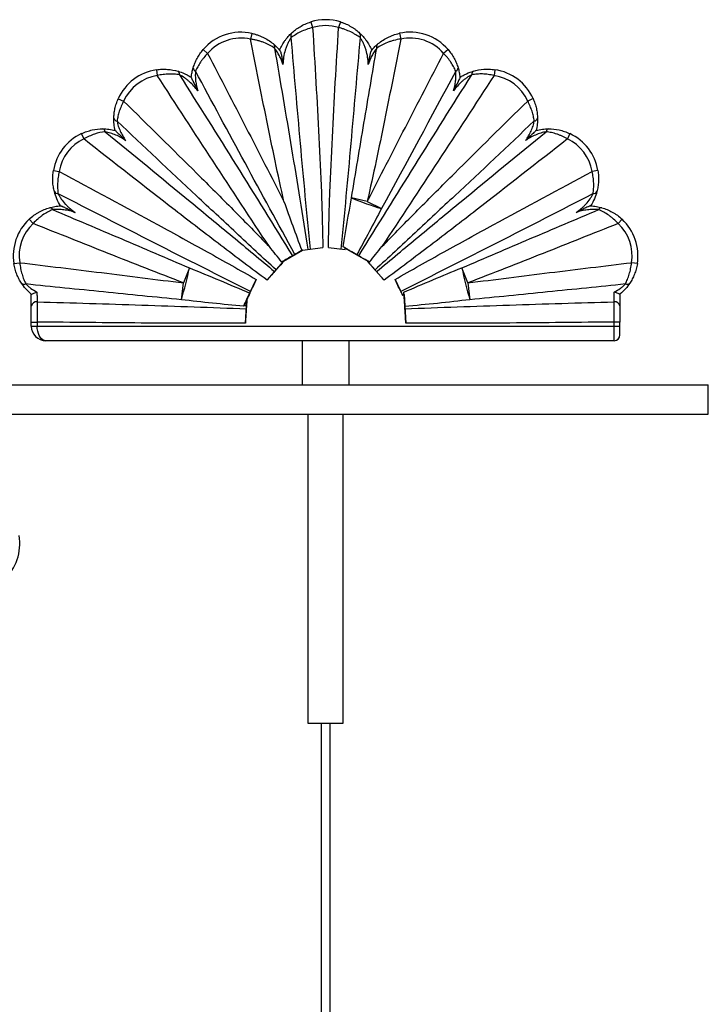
# Paper-space layout '_Derecha' of a CAD drawing. Header units: millimetres. Extents: x -1680 to -580, y -627 to 712.
# Tile 11 of 11: x -814 to -580, y 377 to 712. Entities that reach past the tile are written whole.
import ezdxf

# ---------------------------------------------------------------- set-up
doc = ezdxf.new("R2010")
doc.units = ezdxf.units.MM

psp = doc.layouts.new('_Derecha')

# ---------------------------------------------------------------- linework, layer by layer
at = {"color": 7, "linetype": 'Continuous', "lineweight": 25}
for p, q in [((-715.01, 710.95), (-714.42, 709.04)), ((-704.99, 710.95), (-705.58, 709.04)), ((-735.08, 707.07), (-735.5, 705.11)), ((-684.92, 707.08), (-684.49, 705.13)), ((-751.6, 701.53), (-750.09, 700.23)), ((-668.39, 701.55), (-669.91, 700.25)), ((-767.48, 694.68), (-767.18, 692.71)), ((-652.5, 694.71), (-652.8, 692.73)), ((-780.46, 684.85), (-778.63, 684.03)), ((-639.52, 684.87), (-641.35, 684.05)), ((-792.99, 672.95), (-792.13, 671.15)), ((-627, 672.97), (-627.85, 671.16)), ((-802.48, 660.45), (-800.5, 660.11)), ((-617.51, 660.46), (-619.48, 660.12)), ((-695.84, 649.9), (-701.19, 651.1)), ((-695.84, 649.9), (-691.05, 647.47)), ((-810.71, 643.87), (-809.35, 642.41)), ((-609.28, 643.87), (-610.65, 642.41)), ((-724.35, 629.6), (-717.83, 633.4)), ((-717.84, 633.4), (-717.83, 633.4)), ((-717.83, 633.4), (-710.98, 634.28)), ((-709.02, 634.28), (-703.41, 633.56)), ((-703.41, 633.56), (-703.32, 634.07)), ((-703.32, 634.07), (-695.65, 629.6)), ((-729.87, 623.16), (-724.27, 629.52)), ((-724.35, 629.6), (-724.27, 629.52)), ((-695.73, 629.52), (-695.65, 629.6)), ((-695.73, 629.52), (-690.13, 623.16)), ((-815.9, 628.76), (-813.93, 629.08)), ((-756.29, 627.33), (-758.28, 622.19)), ((-661.72, 622.19), (-663.71, 627.33)), ((-604.09, 628.76), (-606.07, 629.08)), ((-736.74, 616.64), (-733.58, 623.39)), ((-686.43, 623.39), (-683.9, 618)), ((-759.02, 616.5), (-758.28, 622.19)), ((-661.72, 622.19), (-660.98, 616.5)), ((-810, 614.41), (-810, 618.38)), ((-737.27, 608.53), (-736.74, 616.64)), ((-736.74, 616.64), (-736.74, 616.64)), ((-683.37, 618.22), (-682.73, 608.53)), ((-610, 618.38), (-610, 614.41)), ((-737.76, 614.47), (-737.86, 614.26)), ((-810, 608.91), (-808, 608.91)), ((-810, 607.54), (-810, 608.91)), ((-810, 607.54), (-610, 607.54)), ((-808, 608.91), (-808, 607.54)), ((-610, 608.91), (-612, 608.91)), ((-612, 602.54), (-612, 608.91)), ((-610, 604.54), (-610, 608.91)), ((-612, 602.54), (-805, 602.54)), ((-718, 602.54), (-718, 587.54)), ((-702, 587.54), (-702, 602.54)), ((-1680, 587.54), (-580, 587.54)), ((-580, 577.54), (-580, 587.54)), ((-1680, 577.54), (-580, 577.54)), ((-716, 577.54), (-716, 472.54)), ((-704, 472.54), (-704, 577.54)), ((-716, 472.54), (-704, 472.54)), ((-711.5, 472.54), (-711.5, -527.46)), ((-708.5, -527.46), (-708.5, 472.54))]:
    psp.add_line(p, q, dxfattribs=at)
at = {"color": 7, "linetype": 'Continuous', "lineweight": 25, "flags": 128}
for points in [[(-683.9, 618), (-683.79, 618.05), (-683.37, 618.22)], [(-683.37, 618.22), (-683.37, 618.21), (-683.37, 618.23), (-683.37, 618.3), (-683.37, 618.4), (-683.38, 618.53), (-683.39, 618.69), (-683.4, 618.88), (-683.42, 619.08)], [(-805, 602.54), (-805.52, 602.62), (-806.03, 602.84), (-806.5, 603.21), (-806.93, 603.71), (-807.3, 604.33), (-807.6, 605.04), (-807.82, 605.83), (-807.95, 606.67), (-808, 607.54)]]:
    psp.add_lwpolyline(points, dxfattribs=at)
at = {"color": 7, "linetype": 'Continuous', "lineweight": 25}
for centre, radius, start, end in [((-710, 694.71), 17, 72.8519, 107.1596), ((-738.7, 690.46), 17, 77.6814, 139.3539), ((-720.51, 706.3), 1.37, 140.2997, 210.1537), ((-710, 694.71), 15, 72.8519, 107.1596), ((-699.49, 706.3), 1.37, 329.8567, 39.7151), ((-681.29, 690.47), 17, 40.6606, 102.3524), ((-738.7, 690.46), 15, 77.6814, 139.3539), ((-728.35, 702.53), 1.11, 332.889, 39.5859), ((-691.65, 702.53), 1.11, 140.4738, 207.1613), ((-681.29, 690.47), 15, 40.6606, 102.3524), ((-764.95, 677.87), 17, 98.5595, 155.7791), ((-760.79, 693.21), 1.15, 348.2598, 58.2014), ((-753.77, 695.33), 1.21, 178.0141, 248.8233), ((-666.22, 695.35), 1.21, 291.1965, 2.0097), ((-659.2, 693.23), 1.15, 121.826, 191.7618), ((-655.03, 677.9), 17, 24.2092, 81.4565), ((-764.95, 677.87), 15, 98.5595, 155.7791), ((-655.03, 677.9), 15, 24.2092, 81.4565), ((-780.74, 678.5), 1.25, 193.6259, 265.0595), ((-639.24, 678.52), 1.25, 274.9285, 346.3573), ((-785.72, 657.59), 17, 115.3082, 170.3117), ((-786.01, 673.52), 1.12, 3.675, 72.9754), ((-633.97, 673.54), 1.12, 107.0102, 176.3128), ((-634.27, 657.6), 17, 9.6658, 64.6855), ((-785.72, 657.59), 15, 115.3082, 170.3117), ((-634.27, 657.6), 15, 9.6658, 64.6855), ((-801.02, 653.8), 1.26, 206.2641, 277.1528), ((-618.96, 653.81), 1.26, 262.8234, 333.7032), ((-658.35, 754.84), 112.25, 247.5637, 253.0629), ((-803.77, 646.67), 1.1, 23.8902, 92.7542), ((-616.22, 646.67), 1.1, 87.2369, 156.1019), ((-799.12, 631.44), 17, 133.0008, 189.0564), ((-620.88, 631.44), 17, 350.9325, 46.995), ((-799.12, 631.44), 15, 133.0008, 189.0564), ((-620.88, 631.44), 15, 350.9325, 46.995), ((-711.44, 621.57), 14.91, 57.0145, 60.3728), ((-864.84, 648.92), 110.68, 342.9632, 348.7498), ((-555.16, 648.93), 110.68, 191.251, 197.0375), ((-812.39, 623.03), 1.31, 223.7094, 295.1636), ((-607.61, 623.03), 1.31, 244.8256, 316.2753), ((-808.26, 614.02), 1.78, 81.1032, 167.3943), ((-611.74, 614.02), 1.78, 12.6057, 98.8972), ((-805, 607.54), 5, 180, 270), ((-612, 604.54), 2, 270, 0), ((-830.88, 533.64), 17, 313.0008, 9.0564)]:
    psp.add_arc(centre, radius, start, end, dxfattribs=at)
for points, knots in [([(-721.56, 707.17), (-721.16, 707.54), (-720.72, 707.92), (-719.75, 708.65), (-719.24, 709), (-718.13, 709.65), (-717.54, 709.96), (-716.31, 710.51), (-715.67, 710.75), (-715.01, 710.95)], [0, 0, 0, 0, 0.25, 0.25, 0.5, 0.5, 0.75, 0.75, 1, 1, 1, 1]), ([(-704.99, 710.95), (-704.66, 710.85), (-704.33, 710.74), (-703.69, 710.5), (-703.37, 710.37), (-702.45, 709.96), (-701.87, 709.65), (-701.03, 709.16), (-700.76, 708.99), (-700.24, 708.64), (-700, 708.46), (-699.28, 707.92), (-698.84, 707.55), (-698.44, 707.18)], [0, 0, 0, 0, 0.125, 0.125, 0.25, 0.25, 0.5, 0.5, 0.625, 0.625, 0.75, 0.75, 1, 1, 1, 1]), ([(-735.08, 707.07), (-734.7, 706.99), (-734.33, 706.89), (-733.61, 706.68), (-733.25, 706.56), (-732.55, 706.31), (-732.21, 706.17), (-731.53, 705.88), (-731.2, 705.72), (-730.24, 705.22), (-729.64, 704.86), (-728.51, 704.08), (-727.99, 703.67), (-727.49, 703.24)], [0, 0, 0, 0, 0.125, 0.125, 0.25, 0.25, 0.375, 0.375, 0.5, 0.5, 0.75, 0.75, 1, 1, 1, 1]), ([(-725.65, 701.35), (-725.4, 701.93), (-725.13, 702.49), (-724.51, 703.59), (-724.18, 704.11), (-723.64, 704.86), (-723.46, 705.1), (-723.08, 705.57), (-722.89, 705.8), (-722.32, 706.44), (-721.93, 706.83), (-721.56, 707.17)], [0, 0, 0, 0, 0.25, 0.25, 0.5, 0.5, 0.625, 0.625, 0.75, 0.75, 1, 1, 1, 1]), ([(-714.42, 709.04), (-715.15, 708.85), (-715.86, 708.63), (-717.22, 708.13), (-717.89, 707.85), (-719.12, 707.25), (-719.7, 706.93), (-720.77, 706.27), (-721.25, 705.94), (-721.69, 705.61)], [0, 0, 0, 0, 0.25, 0.25, 0.5, 0.5, 0.75, 0.75, 1, 1, 1, 1]), ([(-714.42, 709.04), (-714.03, 702.82), (-713.66, 696.59), (-712.94, 684.14), (-712.59, 677.91), (-711.97, 665.45), (-711.68, 659.22), (-711.33, 649.87), (-711.23, 646.75), (-711.07, 640.52), (-711, 637.4), (-710.98, 634.28)], [0, 0, 0, 0, 0.25, 0.25, 0.5, 0.5, 0.75, 0.75, 0.875, 0.875, 1, 1, 1, 1]), ([(-709.02, 634.28), (-709, 637.4), (-708.93, 640.52), (-708.77, 646.75), (-708.67, 649.87), (-708.32, 659.22), (-708.03, 665.45), (-707.41, 677.91), (-707.06, 684.14), (-706.35, 696.59), (-705.97, 702.82), (-705.58, 709.04)], [0, 0, 0, 0, 0.125, 0.125, 0.25, 0.25, 0.5, 0.5, 0.75, 0.75, 1, 1, 1, 1]), ([(-698.31, 705.62), (-698.75, 705.94), (-699.23, 706.27), (-700.02, 706.76), (-700.3, 706.92), (-700.88, 707.24), (-701.18, 707.39), (-702.11, 707.85), (-702.76, 708.12), (-703.79, 708.5), (-704.14, 708.62), (-704.85, 708.85), (-705.21, 708.95), (-705.58, 709.04)], [0, 0, 0, 0, 0.25, 0.25, 0.375, 0.375, 0.5, 0.5, 0.75, 0.75, 0.875, 0.875, 1, 1, 1, 1]), ([(-698.44, 707.18), (-698.07, 706.83), (-697.69, 706.45), (-697.11, 705.8), (-696.92, 705.57), (-696.54, 705.1), (-696.36, 704.86), (-695.82, 704.12), (-695.49, 703.59), (-694.87, 702.5), (-694.6, 701.93), (-694.35, 701.35)], [0, 0, 0, 0, 0.25, 0.25, 0.375, 0.375, 0.5, 0.5, 0.75, 0.75, 1, 1, 1, 1]), ([(-692.51, 703.24), (-692.02, 703.68), (-691.48, 704.09), (-690.35, 704.87), (-689.75, 705.23), (-688.79, 705.73), (-688.46, 705.89), (-687.78, 706.19), (-687.44, 706.33), (-686.39, 706.71), (-685.67, 706.92), (-684.92, 707.08)], [0, 0, 0, 0, 0.25, 0.25, 0.5, 0.5, 0.625, 0.625, 0.75, 0.75, 1, 1, 1, 1]), ([(-724.17, 649.9), (-725.19, 654.49), (-726.18, 659.08), (-728.12, 668.27), (-729.07, 672.87), (-731.88, 686.68), (-733.71, 695.89), (-735.5, 705.11)], [0, 0, 0, 0, 0.25, 0.25, 0.5, 0.5, 1, 1, 1, 1]), ([(-727.36, 702.02), (-727.88, 702.38), (-728.44, 702.73), (-729.65, 703.38), (-730.3, 703.68), (-731.34, 704.08), (-731.7, 704.21), (-732.42, 704.44), (-732.79, 704.55), (-733.55, 704.75), (-733.93, 704.83), (-734.71, 704.99), (-735.11, 705.06), (-735.5, 705.11)], [0, 0, 0, 0, 0.25, 0.25, 0.5, 0.5, 0.625, 0.625, 0.75, 0.75, 0.875, 0.875, 1, 1, 1, 1]), ([(-727.49, 703.24), (-727.16, 702.95), (-726.83, 702.63), (-726.17, 701.95), (-725.85, 701.59), (-725.53, 701.21)], [0, 0, 0, 0, 0.5, 0.5, 1, 1, 1, 1]), ([(-721.69, 705.61), (-721.89, 705.34), (-722.1, 705.04), (-722.49, 704.38), (-722.69, 704.03), (-723.04, 703.3), (-723.2, 702.93), (-723.5, 702.16), (-723.63, 701.77), (-723.98, 700.58), (-724.15, 699.78), (-724.4, 698.15), (-724.47, 697.33), (-724.49, 696.51)], [0, 0, 0, 0, 0.125, 0.125, 0.25, 0.25, 0.375, 0.375, 0.5, 0.5, 0.75, 0.75, 1, 1, 1, 1]), ([(-715.18, 633.73), (-715.78, 639.72), (-716.35, 645.7), (-717.47, 657.68), (-718.02, 663.67), (-719.63, 681.64), (-720.67, 693.63), (-721.69, 705.61)], [0, 0, 0, 0, 0.25, 0.25, 0.5, 0.5, 1, 1, 1, 1]), ([(-698.31, 705.62), (-699.33, 693.63), (-700.37, 681.64), (-701.98, 663.67), (-702.53, 657.68), (-703.65, 645.7), (-704.22, 639.72), (-704.82, 633.73)], [0, 0, 0, 0, 0.5, 0.5, 0.75, 0.75, 1, 1, 1, 1]), ([(-695.51, 696.5), (-695.53, 697.33), (-695.6, 698.15), (-695.85, 699.78), (-696.02, 700.58), (-696.37, 701.77), (-696.5, 702.16), (-696.8, 702.93), (-696.96, 703.3), (-697.31, 704.03), (-697.51, 704.39), (-697.9, 705.04), (-698.11, 705.34), (-698.31, 705.62)], [0, 0, 0, 0, 0.25, 0.25, 0.5, 0.5, 0.625, 0.625, 0.75, 0.75, 0.875, 0.875, 1, 1, 1, 1]), ([(-684.49, 705.13), (-686.29, 695.9), (-688.12, 686.69), (-690.93, 672.88), (-691.88, 668.27), (-693.83, 659.08), (-694.81, 654.49), (-695.84, 649.9)], [0, 0, 0, 0, 0.5, 0.5, 0.75, 0.75, 1, 1, 1, 1]), ([(-694.47, 701.21), (-694.15, 701.59), (-693.83, 701.96), (-693.17, 702.64), (-692.84, 702.95), (-692.51, 703.24)], [0, 0, 0, 0, 0.5, 0.5, 1, 1, 1, 1]), ([(-684.49, 705.13), (-685.29, 705.01), (-686.07, 704.86), (-687.19, 704.57), (-687.56, 704.46), (-688.29, 704.22), (-688.65, 704.09), (-689.69, 703.69), (-690.33, 703.39), (-691.55, 702.74), (-692.12, 702.39), (-692.64, 702.02)], [0, 0, 0, 0, 0.25, 0.25, 0.375, 0.375, 0.5, 0.5, 0.75, 0.75, 1, 1, 1, 1]), ([(-754.98, 695.37), (-754.82, 695.9), (-754.63, 696.43), (-754.2, 697.48), (-753.95, 698), (-753.53, 698.79), (-753.38, 699.05), (-753.06, 699.57), (-752.9, 699.82), (-752.38, 700.57), (-752.01, 701.06), (-751.6, 701.53)], [0, 0, 0, 0, 0.25, 0.25, 0.5, 0.5, 0.625, 0.625, 0.75, 0.75, 1, 1, 1, 1]), ([(-750.09, 700.23), (-750.55, 699.76), (-750.98, 699.28), (-751.59, 698.54), (-751.79, 698.29), (-752.17, 697.79), (-752.35, 697.53), (-752.87, 696.76), (-753.18, 696.25), (-753.74, 695.22), (-753.99, 694.71), (-754.21, 694.2)], [0, 0, 0, 0, 0.25, 0.25, 0.375, 0.375, 0.5, 0.5, 0.75, 0.75, 1, 1, 1, 1]), ([(-750.09, 700.23), (-745.74, 691.86), (-741.4, 683.48), (-732.76, 666.7), (-728.45, 658.31), (-724.17, 649.9)], [0, 0, 0, 0, 0.5, 0.5, 1, 1, 1, 1]), ([(-727.36, 702.02), (-725.41, 690.63), (-723.47, 679.23), (-720.62, 662.14), (-719.68, 656.44), (-717.82, 645.04), (-716.9, 639.33), (-716.01, 633.63)], [0, 0, 0, 0, 0.5, 0.5, 0.75, 0.75, 1, 1, 1, 1]), ([(-724.49, 696.51), (-724.65, 697.01), (-724.84, 697.51), (-725.24, 698.49), (-725.46, 698.97), (-725.83, 699.68), (-725.95, 699.91), (-726.22, 700.36), (-726.35, 700.58), (-726.77, 701.24), (-727.06, 701.64), (-727.36, 702.02)], [0, 0, 0, 0, 0.25, 0.25, 0.5, 0.5, 0.625, 0.625, 0.75, 0.75, 1, 1, 1, 1]), ([(-725.53, 701.21), (-725.57, 701.25), (-725.6, 701.29), (-725.64, 701.34), (-725.65, 701.35), (-725.65, 701.35)], [0, 0, 0, 0, 0.5, 0.5, 1, 1, 1, 1]), ([(-725.53, 701.21), (-725.5, 701.17), (-725.47, 701.12), (-725.41, 700.99), (-725.38, 700.92), (-725.29, 700.68), (-725.23, 700.49), (-725.13, 700.11), (-725.08, 699.91), (-724.99, 699.5), (-724.95, 699.29), (-724.82, 698.66), (-724.75, 698.23), (-724.61, 697.37), (-724.55, 696.94), (-724.49, 696.51)], [0, 0, 0, 0, 0.0625, 0.0625, 0.125, 0.125, 0.25, 0.25, 0.375, 0.375, 0.5, 0.5, 0.75, 0.75, 1, 1, 1, 1]), ([(-701.19, 651.1), (-699.81, 659.59), (-698.39, 668.08), (-695.54, 685.05), (-694.09, 693.54), (-692.64, 702.02)], [0, 0, 0, 0, 0.5, 0.5, 1, 1, 1, 1]), ([(-695.84, 649.9), (-691.55, 658.31), (-687.24, 666.71), (-678.59, 683.49), (-674.25, 691.87), (-669.91, 700.25)], [0, 0, 0, 0, 0.5, 0.5, 1, 1, 1, 1]), ([(-692.64, 702.02), (-692.94, 701.65), (-693.23, 701.24), (-693.65, 700.59), (-693.78, 700.36), (-694.05, 699.91), (-694.17, 699.68), (-694.54, 698.97), (-694.76, 698.49), (-695.16, 697.51), (-695.35, 697.01), (-695.51, 696.5)], [0, 0, 0, 0, 0.25, 0.25, 0.375, 0.375, 0.5, 0.5, 0.75, 0.75, 1, 1, 1, 1]), ([(-694.47, 701.21), (-694.5, 701.17), (-694.53, 701.12), (-694.59, 700.99), (-694.62, 700.92), (-694.71, 700.68), (-694.77, 700.49), (-694.87, 700.11), (-694.92, 699.91), (-695.01, 699.5), (-695.05, 699.29), (-695.18, 698.66), (-695.25, 698.23), (-695.39, 697.37), (-695.45, 696.94), (-695.51, 696.5)], [0, 0, 0, 0, 0.0625, 0.0625, 0.125, 0.125, 0.25, 0.25, 0.375, 0.375, 0.5, 0.5, 0.75, 0.75, 1, 1, 1, 1]), ([(-665.78, 694.22), (-666, 694.73), (-666.25, 695.24), (-666.8, 696.26), (-667.12, 696.77), (-667.63, 697.54), (-667.82, 697.79), (-668.2, 698.3), (-668.4, 698.55), (-669.01, 699.3), (-669.44, 699.78), (-669.91, 700.25)], [0, 0, 0, 0, 0.25, 0.25, 0.5, 0.5, 0.625, 0.625, 0.75, 0.75, 1, 1, 1, 1]), ([(-668.39, 701.55), (-667.98, 701.08), (-667.61, 700.59), (-667.09, 699.84), (-666.93, 699.58), (-666.61, 699.07), (-666.46, 698.8), (-666.04, 698.02), (-665.79, 697.5), (-665.36, 696.44), (-665.17, 695.92), (-665.01, 695.39)], [0, 0, 0, 0, 0.25, 0.25, 0.375, 0.375, 0.5, 0.5, 0.75, 0.75, 1, 1, 1, 1]), ([(-767.48, 694.68), (-766.84, 694.78), (-766.21, 694.84), (-764.94, 694.89), (-764.3, 694.87), (-762.46, 694.73), (-761.29, 694.52), (-760.18, 694.19)], [0, 0, 0, 0, 0.25, 0.25, 0.5, 0.5, 1, 1, 1, 1]), ([(-759.66, 692.97), (-760.22, 693.07), (-760.81, 693.14), (-762.01, 693.23), (-762.62, 693.24), (-763.89, 693.2), (-764.55, 693.15), (-765.87, 692.98), (-766.52, 692.86), (-767.18, 692.71)], [0, 0, 0, 0, 0.25, 0.25, 0.5, 0.5, 0.75, 0.75, 1, 1, 1, 1]), ([(-760.18, 694.19), (-759.42, 693.97), (-758.65, 693.69), (-757.5, 693.16), (-757.12, 692.97), (-756.36, 692.55), (-755.99, 692.33), (-755.63, 692.09)], [0, 0, 0, 0, 0.5, 0.5, 0.75, 0.75, 1, 1, 1, 1]), ([(-755.63, 692.08), (-755.57, 692.66), (-755.49, 693.23), (-755.27, 694.33), (-755.13, 694.87), (-754.98, 695.37)], [0, 0, 0, 0, 0.5, 0.5, 1, 1, 1, 1]), ([(-754.21, 694.2), (-754.26, 693.68), (-754.28, 693.13), (-754.27, 692), (-754.23, 691.43), (-754.08, 690.29), (-753.99, 689.73), (-753.73, 688.6), (-753.58, 688.05), (-753.4, 687.5)], [0, 0, 0, 0, 0.25, 0.25, 0.5, 0.5, 0.75, 0.75, 1, 1, 1, 1]), ([(-720.44, 631.91), (-726.12, 642.26), (-731.77, 652.63), (-743.01, 673.4), (-748.62, 683.8), (-754.21, 694.2)], [0, 0, 0, 0, 0.5, 0.5, 1, 1, 1, 1]), ([(-666.59, 687.51), (-666.41, 688.06), (-666.26, 688.62), (-666.01, 689.74), (-665.91, 690.31), (-665.77, 691.44), (-665.72, 692.02), (-665.71, 693.14), (-665.73, 693.69), (-665.78, 694.22)], [0, 0, 0, 0, 0.25, 0.25, 0.5, 0.5, 0.75, 0.75, 1, 1, 1, 1]), ([(-665.01, 695.39), (-664.86, 694.88), (-664.72, 694.35), (-664.5, 693.25), (-664.42, 692.68), (-664.36, 692.1)], [0, 0, 0, 0, 0.5, 0.5, 1, 1, 1, 1]), ([(-664.36, 692.11), (-664, 692.34), (-663.63, 692.57), (-662.87, 692.99), (-662.49, 693.18), (-661.34, 693.71), (-660.56, 693.99), (-659.81, 694.21)], [0, 0, 0, 0, 0.25, 0.25, 0.5, 0.5, 1, 1, 1, 1]), ([(-652.8, 692.73), (-653.46, 692.88), (-654.11, 693), (-655.09, 693.13), (-655.42, 693.17), (-656.07, 693.22), (-656.39, 693.24), (-657.35, 693.27), (-657.97, 693.25), (-659.18, 693.17), (-659.76, 693.1), (-660.33, 693)], [0, 0, 0, 0, 0.25, 0.25, 0.375, 0.375, 0.5, 0.5, 0.75, 0.75, 1, 1, 1, 1]), ([(-659.81, 694.21), (-658.7, 694.54), (-657.53, 694.76), (-655.99, 694.87), (-655.67, 694.89), (-655.04, 694.9), (-654.73, 694.9), (-653.78, 694.86), (-653.14, 694.81), (-652.5, 694.71)], [0, 0, 0, 0, 0.5, 0.5, 0.625, 0.625, 0.75, 0.75, 1, 1, 1, 1]), ([(-729.11, 634.54), (-735.52, 644.19), (-741.88, 653.88), (-754.56, 673.27), (-760.88, 682.99), (-767.18, 692.71)], [0, 0, 0, 0, 0.5, 0.5, 1, 1, 1, 1]), ([(-759.66, 692.97), (-753.22, 682.74), (-746.79, 672.5), (-733.99, 651.99), (-727.6, 641.72), (-721.26, 631.43)], [0, 0, 0, 0, 0.5, 0.5, 1, 1, 1, 1]), ([(-753.4, 687.5), (-753.83, 688.07), (-754.27, 688.62), (-755.22, 689.67), (-755.73, 690.16), (-756.52, 690.86), (-756.79, 691.09), (-757.34, 691.52), (-757.62, 691.73), (-758.48, 692.33), (-759.07, 692.68), (-759.66, 692.97)], [0, 0, 0, 0, 0.25, 0.25, 0.5, 0.5, 0.625, 0.625, 0.75, 0.75, 1, 1, 1, 1]), ([(-755.63, 692.08), (-755.63, 692.06), (-755.59, 691.95), (-755.47, 691.66), (-755.39, 691.48), (-755.21, 691.09), (-755.11, 690.89), (-754.91, 690.47), (-754.81, 690.26), (-754.49, 689.63), (-754.28, 689.2), (-753.84, 688.35), (-753.62, 687.93), (-753.4, 687.5)], [0, 0, 0, 0, 0.125, 0.125, 0.25, 0.25, 0.375, 0.375, 0.5, 0.5, 0.75, 0.75, 1, 1, 1, 1]), ([(-698.74, 631.43), (-692.4, 641.72), (-686.01, 651.99), (-673.2, 672.51), (-666.77, 682.76), (-660.33, 693)], [0, 0, 0, 0, 0.5, 0.5, 1, 1, 1, 1]), ([(-652.8, 692.73), (-659.11, 683.01), (-665.43, 673.29), (-678.12, 653.89), (-684.48, 644.2), (-690.89, 634.54)], [0, 0, 0, 0, 0.5, 0.5, 1, 1, 1, 1]), ([(-660.33, 693), (-660.92, 692.7), (-661.5, 692.35), (-662.37, 691.75), (-662.65, 691.54), (-663.2, 691.11), (-663.47, 690.88), (-664.27, 690.18), (-664.77, 689.68), (-665.72, 688.63), (-666.17, 688.08), (-666.59, 687.51)], [0, 0, 0, 0, 0.25, 0.25, 0.375, 0.375, 0.5, 0.5, 0.75, 0.75, 1, 1, 1, 1]), ([(-664.36, 692.1), (-664.36, 692.08), (-664.4, 691.97), (-664.52, 691.68), (-664.61, 691.49), (-664.78, 691.11), (-664.88, 690.9), (-665.08, 690.49), (-665.19, 690.28), (-665.5, 689.64), (-665.72, 689.22), (-666.15, 688.37), (-666.37, 687.94), (-666.59, 687.51)], [0, 0, 0, 0, 0.125, 0.125, 0.25, 0.25, 0.375, 0.375, 0.5, 0.5, 0.75, 0.75, 1, 1, 1, 1]), ([(-781.95, 678.2), (-781.94, 678.73), (-781.9, 679.27), (-781.78, 680.37), (-781.69, 680.92), (-781.5, 681.77), (-781.43, 682.05), (-781.28, 682.62), (-781.19, 682.9), (-780.92, 683.74), (-780.7, 684.3), (-780.46, 684.85)], [0, 0, 0, 0, 0.25, 0.25, 0.5, 0.5, 0.625, 0.625, 0.75, 0.75, 1, 1, 1, 1]), ([(-778.63, 684.03), (-778.93, 683.46), (-779.21, 682.89), (-779.57, 682.03), (-779.69, 681.74), (-779.9, 681.16), (-780, 680.87), (-780.28, 680.01), (-780.43, 679.44), (-780.68, 678.33), (-780.78, 677.78), (-780.84, 677.25)], [0, 0, 0, 0, 0.25, 0.25, 0.375, 0.375, 0.5, 0.5, 0.75, 0.75, 1, 1, 1, 1]), ([(-778.63, 684.03), (-770.31, 675.85), (-762, 667.65), (-749.6, 655.3), (-745.48, 651.18), (-737.26, 642.89), (-733.17, 638.73), (-729.11, 634.54)], [0, 0, 0, 0, 0.5, 0.5, 0.75, 0.75, 1, 1, 1, 1]), ([(-690.89, 634.54), (-686.83, 638.74), (-682.74, 642.9), (-674.52, 651.18), (-670.39, 655.31), (-657.98, 667.67), (-649.68, 675.87), (-641.35, 684.05)], [0, 0, 0, 0, 0.25, 0.25, 0.5, 0.5, 1, 1, 1, 1]), ([(-639.14, 677.27), (-639.21, 677.8), (-639.3, 678.35), (-639.55, 679.45), (-639.7, 680.02), (-639.97, 680.88), (-640.08, 681.17), (-640.29, 681.75), (-640.41, 682.04), (-640.77, 682.91), (-641.05, 683.48), (-641.35, 684.05)], [0, 0, 0, 0, 0.25, 0.25, 0.5, 0.5, 0.625, 0.625, 0.75, 0.75, 1, 1, 1, 1]), ([(-639.52, 684.87), (-639.28, 684.32), (-639.06, 683.76), (-638.79, 682.92), (-638.7, 682.64), (-638.55, 682.07), (-638.48, 681.79), (-638.29, 680.94), (-638.2, 680.39), (-638.08, 679.29), (-638.04, 678.75), (-638.03, 678.22)], [0, 0, 0, 0, 0.25, 0.25, 0.375, 0.375, 0.5, 0.5, 0.75, 0.75, 1, 1, 1, 1]), ([(-781.52, 674.06), (-781.6, 674.41), (-781.67, 674.77), (-781.79, 675.48), (-781.83, 675.83), (-781.94, 676.88), (-781.96, 677.56), (-781.95, 678.2)], [0, 0, 0, 0, 0.25, 0.25, 0.5, 0.5, 1, 1, 1, 1]), ([(-726.82, 626.63), (-731.36, 630.81), (-735.88, 635.01), (-744.91, 643.42), (-749.41, 647.64), (-762.91, 660.3), (-771.88, 668.77), (-780.84, 677.25)], [0, 0, 0, 0, 0.25, 0.25, 0.5, 0.5, 1, 1, 1, 1]), ([(-780.84, 677.25), (-780.75, 676.7), (-780.61, 676.12), (-780.34, 675.25), (-780.24, 674.96), (-780.02, 674.38), (-779.9, 674.1), (-779.53, 673.25), (-779.24, 672.7), (-778.61, 671.63), (-778.27, 671.11), (-777.91, 670.61)], [0, 0, 0, 0, 0.25, 0.25, 0.375, 0.375, 0.5, 0.5, 0.75, 0.75, 1, 1, 1, 1]), ([(-639.14, 677.27), (-648.1, 668.79), (-657.08, 660.32), (-670.58, 647.65), (-675.09, 643.43), (-684.12, 635.01), (-688.64, 630.81), (-693.18, 626.63)], [0, 0, 0, 0, 0.5, 0.5, 0.75, 0.75, 1, 1, 1, 1]), ([(-642.08, 670.62), (-641.71, 671.13), (-641.37, 671.65), (-640.74, 672.72), (-640.46, 673.27), (-640.08, 674.11), (-639.96, 674.4), (-639.74, 674.97), (-639.64, 675.27), (-639.37, 676.14), (-639.23, 676.72), (-639.14, 677.27)], [0, 0, 0, 0, 0.25, 0.25, 0.5, 0.5, 0.625, 0.625, 0.75, 0.75, 1, 1, 1, 1]), ([(-638.03, 678.22), (-638.02, 677.57), (-638.04, 676.9), (-638.15, 675.85), (-638.2, 675.49), (-638.31, 674.78), (-638.38, 674.43), (-638.46, 674.08)], [0, 0, 0, 0, 0.5, 0.5, 0.75, 0.75, 1, 1, 1, 1]), ([(-792.99, 672.95), (-792.39, 673.24), (-791.78, 673.48), (-790.56, 673.89), (-789.93, 674.07), (-788.09, 674.47), (-786.88, 674.59), (-785.68, 674.59)], [0, 0, 0, 0, 0.25, 0.25, 0.5, 0.5, 1, 1, 1, 1]), ([(-784.9, 673.59), (-786.07, 673.46), (-787.26, 673.21), (-789.09, 672.6), (-789.71, 672.35), (-790.94, 671.8), (-791.54, 671.49), (-792.13, 671.15)], [0, 0, 0, 0, 0.5, 0.5, 0.75, 0.75, 1, 1, 1, 1]), ([(-785.68, 674.59), (-785.02, 674.58), (-784.33, 674.54), (-782.93, 674.37), (-782.22, 674.24), (-781.51, 674.06)], [0, 0, 0, 0, 0.5, 0.5, 1, 1, 1, 1]), ([(-784.9, 673.59), (-775.26, 665.71), (-765.64, 657.82), (-751.24, 645.95), (-746.45, 641.99), (-736.87, 634.04), (-732.09, 630.06), (-727.33, 626.06)], [0, 0, 0, 0, 0.5, 0.5, 0.75, 0.75, 1, 1, 1, 1]), ([(-777.91, 670.61), (-778.44, 670.97), (-778.99, 671.32), (-780.12, 671.94), (-780.69, 672.23), (-781.87, 672.74), (-782.48, 672.96), (-783.69, 673.34), (-784.3, 673.48), (-784.9, 673.59)], [0, 0, 0, 0, 0.25, 0.25, 0.5, 0.5, 0.75, 0.75, 1, 1, 1, 1]), ([(-781.51, 674.06), (-781.5, 674.05), (-781.42, 673.99), (-781.2, 673.78), (-781.06, 673.65), (-780.76, 673.36), (-780.6, 673.21), (-780.27, 672.89), (-780.11, 672.73), (-779.6, 672.25), (-779.27, 671.93), (-778.59, 671.27), (-778.25, 670.94), (-777.91, 670.61)], [0, 0, 0, 0, 0.125, 0.125, 0.25, 0.25, 0.375, 0.375, 0.5, 0.5, 0.75, 0.75, 1, 1, 1, 1]), ([(-692.67, 626.06), (-687.9, 630.06), (-683.12, 634.04), (-673.55, 641.99), (-668.75, 645.96), (-654.35, 657.84), (-644.72, 665.73), (-635.08, 673.61)], [0, 0, 0, 0, 0.25, 0.25, 0.5, 0.5, 1, 1, 1, 1]), ([(-638.47, 674.08), (-638.48, 674.07), (-638.56, 674), (-638.79, 673.8), (-638.93, 673.66), (-639.23, 673.38), (-639.39, 673.22), (-639.71, 672.91), (-639.88, 672.75), (-640.38, 672.27), (-640.72, 671.94), (-641.4, 671.29), (-641.73, 670.96), (-642.08, 670.62)], [0, 0, 0, 0, 0.125, 0.125, 0.25, 0.25, 0.375, 0.375, 0.5, 0.5, 0.75, 0.75, 1, 1, 1, 1]), ([(-635.08, 673.61), (-635.68, 673.5), (-636.29, 673.35), (-637.5, 672.98), (-638.11, 672.75), (-639.29, 672.24), (-639.87, 671.96), (-640.99, 671.33), (-641.54, 670.99), (-642.08, 670.62)], [0, 0, 0, 0, 0.25, 0.25, 0.5, 0.5, 0.75, 0.75, 1, 1, 1, 1]), ([(-638.47, 674.08), (-637.76, 674.25), (-637.05, 674.39), (-635.65, 674.56), (-634.97, 674.6), (-634.3, 674.6)], [0, 0, 0, 0, 0.5, 0.5, 1, 1, 1, 1]), ([(-627.85, 671.16), (-628.44, 671.5), (-629.04, 671.81), (-629.95, 672.22), (-630.25, 672.35), (-630.87, 672.6), (-631.18, 672.71), (-632.1, 673.01), (-632.7, 673.18), (-633.9, 673.45), (-634.5, 673.54), (-635.08, 673.61)], [0, 0, 0, 0, 0.25, 0.25, 0.375, 0.375, 0.5, 0.5, 0.75, 0.75, 1, 1, 1, 1]), ([(-634.3, 674.6), (-633.1, 674.61), (-631.89, 674.48), (-630.35, 674.15), (-630.04, 674.07), (-629.42, 673.9), (-629.11, 673.81), (-628.19, 673.5), (-627.59, 673.25), (-627, 672.97)], [0, 0, 0, 0, 0.5, 0.5, 0.625, 0.625, 0.75, 0.75, 1, 1, 1, 1]), ([(-729.87, 623.16), (-732.51, 625.1), (-735.13, 627.06), (-740.37, 630.99), (-742.98, 632.97), (-750.8, 638.93), (-755.99, 642.93), (-771.52, 654.96), (-781.84, 663.04), (-792.13, 671.15)], [0, 0, 0, 0, 0.125, 0.125, 0.25, 0.25, 0.5, 0.5, 1, 1, 1, 1]), ([(-627.85, 671.16), (-638.15, 663.06), (-648.47, 654.97), (-664.01, 642.93), (-669.2, 638.93), (-677.02, 632.98), (-679.63, 631), (-684.86, 627.06), (-687.49, 625.1), (-690.13, 623.16)], [0, 0, 0, 0, 0.5, 0.5, 0.75, 0.75, 0.875, 0.875, 1, 1, 1, 1]), ([(-802.15, 653.24), (-802.29, 653.77), (-802.41, 654.33), (-802.6, 655.47), (-802.66, 656.06), (-802.71, 656.98), (-802.72, 657.3), (-802.72, 657.92), (-802.71, 658.23), (-802.65, 659.18), (-802.58, 659.81), (-802.48, 660.45)], [0, 0, 0, 0, 0.25, 0.25, 0.5, 0.5, 0.625, 0.625, 0.75, 0.75, 1, 1, 1, 1]), ([(-800.5, 660.11), (-800.66, 659.44), (-800.79, 658.77), (-800.92, 657.78), (-800.96, 657.45), (-801.02, 656.79), (-801.04, 656.46), (-801.08, 655.49), (-801.07, 654.87), (-801.01, 653.67), (-800.95, 653.09), (-800.87, 652.55)], [0, 0, 0, 0, 0.25, 0.25, 0.375, 0.375, 0.5, 0.5, 0.75, 0.75, 1, 1, 1, 1]), ([(-800.5, 660.11), (-789.3, 654.09), (-778.1, 648.04), (-761.35, 638.9), (-755.77, 635.83), (-744.65, 629.66), (-739.1, 626.55), (-733.58, 623.39)], [0, 0, 0, 0, 0.5, 0.5, 0.75, 0.75, 1, 1, 1, 1]), ([(-686.43, 623.39), (-680.9, 626.55), (-675.35, 629.66), (-664.22, 635.84), (-658.64, 638.9), (-641.89, 648.05), (-630.69, 654.1), (-619.48, 660.12)], [0, 0, 0, 0, 0.25, 0.25, 0.5, 0.5, 1, 1, 1, 1]), ([(-619.12, 652.56), (-619.04, 653.1), (-618.98, 653.68), (-618.91, 654.87), (-618.9, 655.49), (-618.94, 656.46), (-618.96, 656.79), (-619.02, 657.45), (-619.06, 657.78), (-619.2, 658.78), (-619.32, 659.45), (-619.48, 660.12)], [0, 0, 0, 0, 0.25, 0.25, 0.5, 0.5, 0.625, 0.625, 0.75, 0.75, 1, 1, 1, 1]), ([(-617.51, 660.46), (-617.4, 659.82), (-617.33, 659.19), (-617.27, 658.24), (-617.27, 657.93), (-617.26, 657.31), (-617.27, 657), (-617.32, 656.08), (-617.39, 655.48), (-617.57, 654.34), (-617.69, 653.78), (-617.83, 653.25)], [0, 0, 0, 0, 0.25, 0.25, 0.375, 0.375, 0.5, 0.5, 0.75, 0.75, 1, 1, 1, 1]), ([(-800.03, 648.41), (-800.53, 649.19), (-800.96, 650), (-801.67, 651.65), (-801.95, 652.47), (-802.15, 653.24)], [0, 0, 0, 0, 0.5, 0.5, 1, 1, 1, 1]), ([(-617.83, 653.25), (-618.04, 652.48), (-618.31, 651.66), (-619.03, 650.01), (-619.46, 649.2), (-619.96, 648.42)], [0, 0, 0, 0, 0.5, 0.5, 1, 1, 1, 1]), ([(-735.5, 619.3), (-746.43, 624.76), (-757.34, 630.28), (-779.12, 641.38), (-790, 646.96), (-800.87, 652.55)], [0, 0, 0, 0, 0.5, 0.5, 1, 1, 1, 1]), ([(-800.87, 652.55), (-800.72, 652.25), (-800.57, 651.95), (-800.21, 651.35), (-800.02, 651.04), (-799.4, 650.14), (-798.94, 649.57), (-798.19, 648.75), (-797.93, 648.48), (-797.39, 647.97), (-797.12, 647.72), (-796.28, 647.01), (-795.69, 646.56), (-795.08, 646.15)], [0, 0, 0, 0, 0.125, 0.125, 0.25, 0.25, 0.5, 0.5, 0.625, 0.625, 0.75, 0.75, 1, 1, 1, 1]), ([(-724.17, 649.9), (-723.17, 647.14), (-722.18, 644.38), (-720.17, 638.87), (-719.16, 636.11), (-718.13, 633.36)], [0, 0, 0, 0, 0.5, 0.5, 1, 1, 1, 1]), ([(-619.12, 652.56), (-629.99, 646.96), (-640.87, 641.39), (-662.66, 630.29), (-673.56, 624.76), (-684.5, 619.3)], [0, 0, 0, 0, 0.5, 0.5, 1, 1, 1, 1]), ([(-624.92, 646.15), (-624.31, 646.57), (-623.72, 647.01), (-622.87, 647.73), (-622.6, 647.97), (-622.06, 648.49), (-621.8, 648.75), (-621.05, 649.57), (-620.59, 650.14), (-619.97, 651.05), (-619.77, 651.35), (-619.42, 651.96), (-619.26, 652.26), (-619.12, 652.56)], [0, 0, 0, 0, 0.25, 0.25, 0.375, 0.375, 0.5, 0.5, 0.75, 0.75, 0.875, 0.875, 1, 1, 1, 1]), ([(-810.71, 643.87), (-810.2, 644.35), (-809.66, 644.79), (-808.83, 645.4), (-808.54, 645.59), (-807.97, 645.96), (-807.67, 646.13), (-806.8, 646.62), (-806.21, 646.9), (-805.02, 647.39), (-804.43, 647.6), (-803.83, 647.77)], [0, 0, 0, 0, 0.25, 0.25, 0.375, 0.375, 0.5, 0.5, 0.75, 0.75, 1, 1, 1, 1]), ([(-802.76, 647.12), (-803.33, 646.88), (-803.9, 646.61), (-805.02, 645.99), (-805.59, 645.64), (-806.43, 645.05), (-806.71, 644.83), (-807.26, 644.4), (-807.53, 644.17), (-808.33, 643.46), (-808.85, 642.95), (-809.35, 642.41)], [0, 0, 0, 0, 0.25, 0.25, 0.5, 0.5, 0.625, 0.625, 0.75, 0.75, 1, 1, 1, 1]), ([(-803.83, 647.77), (-803.24, 647.94), (-802.62, 648.09), (-801.34, 648.3), (-800.68, 648.38), (-800, 648.41)], [0, 0, 0, 0, 0.5, 0.5, 1, 1, 1, 1]), ([(-795.08, 646.15), (-795.7, 646.36), (-796.34, 646.54), (-797.62, 646.84), (-798.27, 646.96), (-799.24, 647.09), (-799.57, 647.12), (-800.22, 647.17), (-800.55, 647.19), (-801.52, 647.21), (-802.16, 647.18), (-802.76, 647.12)], [0, 0, 0, 0, 0.25, 0.25, 0.5, 0.5, 0.625, 0.625, 0.75, 0.75, 1, 1, 1, 1]), ([(-802.76, 647.12), (-795.01, 643.84), (-787.26, 640.56), (-771.77, 633.96), (-764.02, 630.66), (-756.29, 627.33)], [0, 0, 0, 0, 0.5, 0.5, 1, 1, 1, 1]), ([(-800, 648.41), (-799.98, 648.42), (-799.93, 648.41), (-799.81, 648.37), (-799.73, 648.34), (-799.56, 648.27), (-799.47, 648.24), (-799.28, 648.15), (-799.18, 648.11), (-798.86, 647.97), (-798.65, 647.87), (-798.21, 647.67), (-797.99, 647.57), (-797.32, 647.25), (-796.87, 647.03), (-796.2, 646.7), (-795.98, 646.59), (-795.53, 646.37), (-795.3, 646.26), (-795.08, 646.15)], [0, 0, 0, 0, 0.0625, 0.0625, 0.125, 0.125, 0.1875, 0.1875, 0.25, 0.25, 0.375, 0.375, 0.5, 0.5, 0.75, 0.75, 0.875, 0.875, 1, 1, 1, 1]), ([(-663.71, 627.33), (-655.97, 630.66), (-648.23, 633.97), (-632.74, 640.56), (-624.98, 643.84), (-617.23, 647.12)], [0, 0, 0, 0, 0.5, 0.5, 1, 1, 1, 1]), ([(-619.99, 648.42), (-620.01, 648.42), (-620.06, 648.41), (-620.18, 648.37), (-620.26, 648.34), (-620.43, 648.28), (-620.52, 648.24), (-620.72, 648.16), (-620.82, 648.11), (-621.13, 647.97), (-621.35, 647.88), (-621.78, 647.67), (-622.01, 647.57), (-622.67, 647.25), (-623.12, 647.03), (-623.8, 646.7), (-624.02, 646.59), (-624.47, 646.37), (-624.7, 646.26), (-624.92, 646.15)], [0, 0, 0, 0, 0.0625, 0.0625, 0.125, 0.125, 0.1875, 0.1875, 0.25, 0.25, 0.375, 0.375, 0.5, 0.5, 0.75, 0.75, 0.875, 0.875, 1, 1, 1, 1]), ([(-617.23, 647.12), (-617.84, 647.18), (-618.47, 647.21), (-619.44, 647.19), (-619.77, 647.18), (-620.43, 647.13), (-620.75, 647.09), (-621.73, 646.97), (-622.38, 646.85), (-623.66, 646.54), (-624.3, 646.36), (-624.92, 646.15)], [0, 0, 0, 0, 0.25, 0.25, 0.375, 0.375, 0.5, 0.5, 0.75, 0.75, 1, 1, 1, 1]), ([(-619.99, 648.42), (-619.32, 648.38), (-618.65, 648.31), (-617.37, 648.09), (-616.75, 647.95), (-616.17, 647.78)], [0, 0, 0, 0, 0.5, 0.5, 1, 1, 1, 1]), ([(-610.65, 642.41), (-611.14, 642.95), (-611.65, 643.46), (-612.45, 644.16), (-612.72, 644.39), (-613.27, 644.83), (-613.55, 645.04), (-614.39, 645.63), (-614.96, 645.99), (-616.09, 646.61), (-616.66, 646.89), (-617.23, 647.12)], [0, 0, 0, 0, 0.25, 0.25, 0.375, 0.375, 0.5, 0.5, 0.75, 0.75, 1, 1, 1, 1]), ([(-616.17, 647.78), (-615.57, 647.6), (-614.97, 647.4), (-613.78, 646.91), (-613.2, 646.62), (-612.32, 646.13), (-612.03, 645.96), (-611.45, 645.59), (-611.17, 645.4), (-610.33, 644.79), (-609.8, 644.35), (-609.28, 643.87)], [0, 0, 0, 0, 0.25, 0.25, 0.5, 0.5, 0.625, 0.625, 0.75, 0.75, 1, 1, 1, 1]), ([(-758.28, 622.19), (-766.82, 625.5), (-775.34, 628.85), (-792.35, 635.6), (-800.85, 639), (-809.35, 642.41)], [0, 0, 0, 0, 0.5, 0.5, 1, 1, 1, 1]), ([(-610.65, 642.41), (-619.14, 639), (-627.64, 635.6), (-644.66, 628.85), (-653.18, 625.5), (-661.72, 622.19)], [0, 0, 0, 0, 0.5, 0.5, 1, 1, 1, 1]), ([(-717.84, 633.4), (-718.29, 633.14), (-718.73, 632.88), (-719.61, 632.38), (-720.03, 632.14), (-720.44, 631.91)], [0, 0, 0, 0, 0.5, 0.5, 1, 1, 1, 1]), ([(-699.42, 631.82), (-700.18, 632.26), (-700.95, 632.7), (-702.12, 633.39), (-702.52, 633.62), (-703.3, 634.08), (-703.69, 634.3), (-704.07, 634.53)], [0, 0, 0, 0, 0.5, 0.5, 0.75, 0.75, 1, 1, 1, 1]), ([(-724.27, 629.52), (-724.71, 629.02), (-725.14, 628.53), (-725.78, 627.81), (-725.99, 627.57), (-726.41, 627.1), (-726.62, 626.86), (-726.82, 626.63)], [0, 0, 0, 0, 0.5, 0.5, 0.75, 0.75, 1, 1, 1, 1]), ([(-721.26, 631.43), (-721.82, 631.09), (-722.41, 630.75), (-723.62, 630.04), (-724.25, 629.66), (-724.89, 629.29)], [0, 0, 0, 0, 0.5, 0.5, 1, 1, 1, 1]), ([(-720.44, 631.91), (-720.56, 631.84), (-720.71, 631.75), (-720.99, 631.58), (-721.14, 631.5), (-721.26, 631.43)], [0, 0, 0, 0, 0.5, 0.5, 1, 1, 1, 1]), ([(-698.74, 631.43), (-698.84, 631.49), (-698.95, 631.55), (-699.19, 631.69), (-699.31, 631.76), (-699.42, 631.82)], [0, 0, 0, 0, 0.5, 0.5, 1, 1, 1, 1]), ([(-695.11, 629.29), (-695.75, 629.66), (-696.37, 630.03), (-697.28, 630.56), (-697.58, 630.74), (-698.17, 631.09), (-698.46, 631.26), (-698.74, 631.43)], [0, 0, 0, 0, 0.5, 0.5, 0.75, 0.75, 1, 1, 1, 1]), ([(-693.18, 626.63), (-693.58, 627.09), (-694, 627.56), (-694.64, 628.28), (-694.85, 628.53), (-695.29, 629.02), (-695.51, 629.27), (-695.73, 629.52)], [0, 0, 0, 0, 0.5, 0.5, 0.75, 0.75, 1, 1, 1, 1]), ([(-813.34, 622.12), (-813.63, 622.57), (-813.91, 623.05), (-814.45, 624.07), (-814.69, 624.6), (-815.03, 625.45), (-815.13, 625.74), (-815.33, 626.32), (-815.42, 626.62), (-815.67, 627.51), (-815.8, 628.13), (-815.9, 628.76)], [0, 0, 0, 0, 0.25, 0.25, 0.5, 0.5, 0.625, 0.625, 0.75, 0.75, 1, 1, 1, 1]), ([(-813.93, 629.08), (-813.86, 628.39), (-813.75, 627.72), (-813.56, 626.73), (-813.49, 626.41), (-813.33, 625.77), (-813.24, 625.45), (-812.96, 624.53), (-812.76, 623.94), (-812.31, 622.84), (-812.07, 622.32), (-811.83, 621.84)], [0, 0, 0, 0, 0.25, 0.25, 0.375, 0.375, 0.5, 0.5, 0.75, 0.75, 1, 1, 1, 1]), ([(-813.93, 629.08), (-804.65, 627.97), (-795.37, 626.84), (-776.82, 624.56), (-767.55, 623.39), (-758.28, 622.19)], [0, 0, 0, 0, 0.5, 0.5, 1, 1, 1, 1]), ([(-726.82, 626.63), (-726.9, 626.54), (-726.99, 626.44), (-727.16, 626.25), (-727.25, 626.15), (-727.33, 626.06)], [0, 0, 0, 0, 0.5, 0.5, 1, 1, 1, 1]), ([(-692.67, 626.06), (-692.75, 626.15), (-692.84, 626.25), (-693.01, 626.44), (-693.1, 626.54), (-693.18, 626.63)], [0, 0, 0, 0, 0.5, 0.5, 1, 1, 1, 1]), ([(-661.72, 622.19), (-652.45, 623.39), (-643.17, 624.56), (-624.62, 626.84), (-615.35, 627.97), (-606.07, 629.08)], [0, 0, 0, 0, 0.5, 0.5, 1, 1, 1, 1]), ([(-608.17, 621.84), (-607.92, 622.32), (-607.69, 622.84), (-607.35, 623.66), (-607.25, 623.94), (-607.04, 624.53), (-606.94, 624.83), (-606.67, 625.75), (-606.51, 626.39), (-606.24, 627.71), (-606.14, 628.39), (-606.07, 629.08)], [0, 0, 0, 0, 0.25, 0.25, 0.375, 0.375, 0.5, 0.5, 0.75, 0.75, 1, 1, 1, 1]), ([(-604.09, 628.76), (-604.19, 628.13), (-604.33, 627.51), (-604.66, 626.3), (-604.86, 625.72), (-605.19, 624.88), (-605.31, 624.6), (-605.56, 624.06), (-605.69, 623.8), (-606.09, 623.05), (-606.37, 622.57), (-606.66, 622.12)], [0, 0, 0, 0, 0.25, 0.25, 0.5, 0.5, 0.625, 0.625, 0.75, 0.75, 1, 1, 1, 1]), ([(-733.58, 623.39), (-733.91, 622.68), (-734.24, 621.98), (-734.88, 620.61), (-735.2, 619.94), (-735.5, 619.3)], [0, 0, 0, 0, 0.5, 0.5, 1, 1, 1, 1]), ([(-727.33, 626.06), (-727.73, 625.59), (-728.15, 625.12), (-728.78, 624.4), (-729, 624.15), (-729.43, 623.66), (-729.65, 623.41), (-729.87, 623.16)], [0, 0, 0, 0, 0.5, 0.5, 0.75, 0.75, 1, 1, 1, 1]), ([(-690.13, 623.16), (-690.57, 623.66), (-691, 624.15), (-691.64, 624.87), (-691.85, 625.11), (-692.26, 625.59), (-692.47, 625.83), (-692.67, 626.06)], [0, 0, 0, 0, 0.5, 0.5, 0.75, 0.75, 1, 1, 1, 1]), ([(-684.5, 619.3), (-684.8, 619.94), (-685.11, 620.6), (-685.76, 621.97), (-686.09, 622.68), (-686.43, 623.39)], [0, 0, 0, 0, 0.5, 0.5, 1, 1, 1, 1]), ([(-810, 618.38), (-810.68, 618.94), (-811.3, 619.56), (-812.44, 620.84), (-812.92, 621.49), (-813.34, 622.12)], [0, 0, 0, 0, 0.5, 0.5, 1, 1, 1, 1]), ([(-759.02, 616.5), (-767.83, 617.36), (-776.63, 618.24), (-794.23, 620.02), (-803.03, 620.93), (-811.83, 621.84)], [0, 0, 0, 0, 0.5, 0.5, 1, 1, 1, 1]), ([(-811.83, 621.84), (-811.59, 621.59), (-811.32, 621.34), (-810.75, 620.84), (-810.44, 620.59), (-809.49, 619.9), (-808.8, 619.48), (-808.08, 619.11)], [0, 0, 0, 0, 0.25, 0.25, 0.5, 0.5, 1, 1, 1, 1]), ([(-608.17, 621.84), (-616.97, 620.93), (-625.77, 620.02), (-643.37, 618.24), (-652.17, 617.36), (-660.98, 616.5)], [0, 0, 0, 0, 0.5, 0.5, 1, 1, 1, 1]), ([(-611.92, 619.11), (-611.2, 619.48), (-610.51, 619.9), (-609.55, 620.6), (-609.24, 620.84), (-608.67, 621.34), (-608.41, 621.59), (-608.17, 621.84)], [0, 0, 0, 0, 0.5, 0.5, 0.75, 0.75, 1, 1, 1, 1]), ([(-606.66, 622.12), (-607.07, 621.49), (-607.56, 620.84), (-608.69, 619.56), (-609.32, 618.94), (-610, 618.38)], [0, 0, 0, 0, 0.5, 0.5, 1, 1, 1, 1]), ([(-810, 618.38), (-809.99, 618.37), (-809.97, 618.37), (-809.91, 618.38), (-809.87, 618.4), (-809.71, 618.45), (-809.56, 618.5), (-809.2, 618.64), (-808.99, 618.72), (-808.55, 618.91), (-808.32, 619.01), (-808.08, 619.11)], [0, 0, 0, 0, 0.125, 0.125, 0.25, 0.25, 0.5, 0.5, 0.75, 0.75, 1, 1, 1, 1]), ([(-808.08, 619.11), (-808.08, 618.81), (-808.07, 618.51), (-808.05, 617.91), (-808.04, 617.61), (-808.02, 617.04), (-808.01, 616.77), (-808, 616.24), (-807.99, 616), (-807.98, 615.78)], [0, 0, 0, 0, 0.25, 0.25, 0.5, 0.5, 0.75, 0.75, 1, 1, 1, 1]), ([(-735.77, 618.73), (-736.12, 617.98), (-736.46, 617.23), (-736.99, 616.11), (-737.17, 615.73), (-737.52, 614.99), (-737.69, 614.62), (-737.86, 614.26)], [0, 0, 0, 0, 0.5, 0.5, 0.75, 0.75, 1, 1, 1, 1]), ([(-736.74, 616.64), (-736.77, 616.25), (-736.79, 615.86), (-736.84, 615.11), (-736.87, 614.75), (-736.9, 614.39)], [0, 0, 0, 0, 0.5, 0.5, 1, 1, 1, 1]), ([(-735.5, 619.3), (-735.54, 619.21), (-735.58, 619.12), (-735.68, 618.92), (-735.72, 618.82), (-735.77, 618.73)], [0, 0, 0, 0, 0.5, 0.5, 1, 1, 1, 1]), ([(-684.5, 619.3), (-684.5, 619.29), (-684.44, 619.18), (-684.33, 618.93), (-684.16, 618.58), (-684.02, 618.26), (-683.92, 618.06), (-683.89, 617.98), (-683.9, 617.99), (-683.9, 617.99)], [0, 0, 0, 0, 0.016988, 0.209711, 0.402433, 0.595156, 0.787879, 0.980602, 1, 1, 1, 1]), ([(-683.09, 614.18), (-683.14, 614.98), (-683.2, 615.79), (-683.28, 617.03), (-683.31, 617.44), (-683.36, 618.27), (-683.39, 618.68), (-683.42, 619.08)], [0, 0, 0, 0, 0.5, 0.5, 0.75, 0.75, 1, 1, 1, 1]), ([(-612.02, 615.78), (-612.01, 616), (-612, 616.24), (-611.99, 616.76), (-611.98, 617.04), (-611.96, 617.61), (-611.95, 617.9), (-611.93, 618.51), (-611.92, 618.81), (-611.92, 619.11)], [0, 0, 0, 0, 0.25, 0.25, 0.5, 0.5, 0.75, 0.75, 1, 1, 1, 1]), ([(-610, 618.38), (-610.01, 618.37), (-610.03, 618.37), (-610.09, 618.38), (-610.13, 618.4), (-610.29, 618.45), (-610.44, 618.5), (-610.8, 618.64), (-611.01, 618.73), (-611.45, 618.91), (-611.68, 619.01), (-611.92, 619.11)], [0, 0, 0, 0, 0.125, 0.125, 0.25, 0.25, 0.5, 0.5, 0.75, 0.75, 1, 1, 1, 1]), ([(-810, 608.91), (-810, 609.42), (-810, 609.93), (-810, 610.92), (-810, 611.4), (-810, 612.35), (-810, 613.24), (-810, 614.04), (-810, 614.41)], [0, 0, 0, 0, 0.25, 0.25, 0.5, 0.5, 0.75, 1, 1, 1, 1]), ([(-807.98, 615.78), (-807.98, 615.32), (-807.99, 614.32), (-807.99, 613.21), (-807.99, 612.02), (-807.99, 611.42), (-808, 610.49), (-808, 610.18), (-808, 609.55), (-808, 609.23), (-808, 608.91)], [0, 0, 0, 0, 0.25, 0.5, 0.5, 0.75, 0.75, 0.875, 0.875, 1, 1, 1, 1]), ([(-807.98, 615.78), (-796.14, 615.43), (-784.3, 615.08), (-760.63, 614.3), (-748.79, 613.89), (-736.96, 613.42)], [0, 0, 0, 0, 0.5, 0.5, 1, 1, 1, 1]), ([(-736.96, 613.42), (-737.01, 612.67), (-737.05, 611.88), (-737.13, 610.65), (-737.16, 610.23), (-737.22, 609.38), (-737.24, 608.96), (-737.27, 608.53)], [0, 0, 0, 0, 0.5, 0.5, 0.75, 0.75, 1, 1, 1, 1]), ([(-736.9, 614.39), (-736.91, 614.24), (-736.92, 614.07), (-736.94, 613.73), (-736.95, 613.56), (-736.96, 613.42)], [0, 0, 0, 0, 0.5, 0.5, 1, 1, 1, 1]), ([(-683.04, 613.42), (-683.05, 613.53), (-683.05, 613.66), (-683.07, 613.92), (-683.08, 614.05), (-683.09, 614.18)], [0, 0, 0, 0, 0.5, 0.5, 1, 1, 1, 1]), ([(-683.04, 613.42), (-671.21, 613.89), (-659.37, 614.3), (-635.7, 615.08), (-623.86, 615.44), (-612.02, 615.78)], [0, 0, 0, 0, 0.5, 0.5, 1, 1, 1, 1]), ([(-682.73, 608.53), (-682.79, 609.39), (-682.84, 610.22), (-682.92, 611.46), (-682.94, 611.86), (-682.99, 612.66), (-683.02, 613.04), (-683.04, 613.42)], [0, 0, 0, 0, 0.5, 0.5, 0.75, 0.75, 1, 1, 1, 1]), ([(-612, 608.91), (-612, 609.55), (-612, 610.8), (-612.01, 612.01), (-612.01, 613.19), (-612.01, 613.75), (-612.01, 614.55), (-612.01, 614.81), (-612.02, 615.31), (-612.02, 615.55), (-612.02, 615.78)], [0, 0, 0, 0, 0.25, 0.5, 0.5, 0.75, 0.75, 0.875, 0.875, 1, 1, 1, 1]), ([(-610, 614.41), (-610, 614.04), (-610, 613.63), (-610, 612.79), (-610, 612.34), (-610, 611.39), (-610, 610.42), (-610, 609.42), (-610, 608.91)], [0, 0, 0, 0, 0.25, 0.25, 0.5, 0.5, 0.75, 1, 1, 1, 1]), ([(-737.27, 608.53), (-743.17, 608.49), (-749.06, 608.48), (-760.85, 608.5), (-766.74, 608.53), (-784.42, 608.65), (-796.21, 608.77), (-808, 608.91)], [0, 0, 0, 0, 0.25, 0.25, 0.5, 0.5, 1, 1, 1, 1]), ([(-612, 608.91), (-623.79, 608.77), (-635.58, 608.65), (-653.26, 608.53), (-659.15, 608.5), (-670.94, 608.48), (-676.83, 608.49), (-682.73, 608.53)], [0, 0, 0, 0, 0.5, 0.5, 0.75, 0.75, 1, 1, 1, 1])]:
    psp.add_open_spline(points, degree=3, knots=knots, dxfattribs=at)
for points in [[(-665.78, 694.22), (-674.17, 678.61), (-682.58, 663.02), (-691.05, 647.47)], [(-704.07, 634.53), (-703.16, 640.06), (-702.2, 645.58), (-701.19, 651.1)], [(-691.05, 647.47), (-693.78, 642.22), (-696.56, 637), (-699.42, 631.82)], [(-724.89, 629.29), (-726.29, 631.05), (-727.7, 632.8), (-729.11, 634.54)], [(-718.13, 633.36), (-718.03, 633.37), (-717.94, 633.39), (-717.84, 633.4)], [(-695.11, 629.29), (-693.71, 631.05), (-692.3, 632.8), (-690.89, 634.54)], [(-724.89, 629.29), (-724.71, 629.4), (-724.53, 629.5), (-724.35, 629.6)], [(-695.65, 629.6), (-695.47, 629.5), (-695.29, 629.4), (-695.11, 629.29)], [(-756.29, 627.33), (-749.42, 624.54), (-742.57, 621.68), (-735.77, 618.73)], [(-683.42, 619.08), (-676.88, 621.91), (-670.31, 624.65), (-663.71, 627.33)], [(-737.86, 614.26), (-744.92, 614.92), (-751.97, 615.67), (-759.02, 616.5)], [(-737.76, 614.47), (-737.43, 615.16), (-737.09, 615.88), (-736.74, 616.64)], [(-660.98, 616.5), (-668.34, 615.63), (-675.71, 614.85), (-683.09, 614.18)], [(-736.9, 614.39), (-737.18, 614.42), (-737.47, 614.44), (-737.76, 614.47)]]:
    psp.add_open_spline(points, degree=3, dxfattribs=at)

doc.saveas('drawing.dxf')
